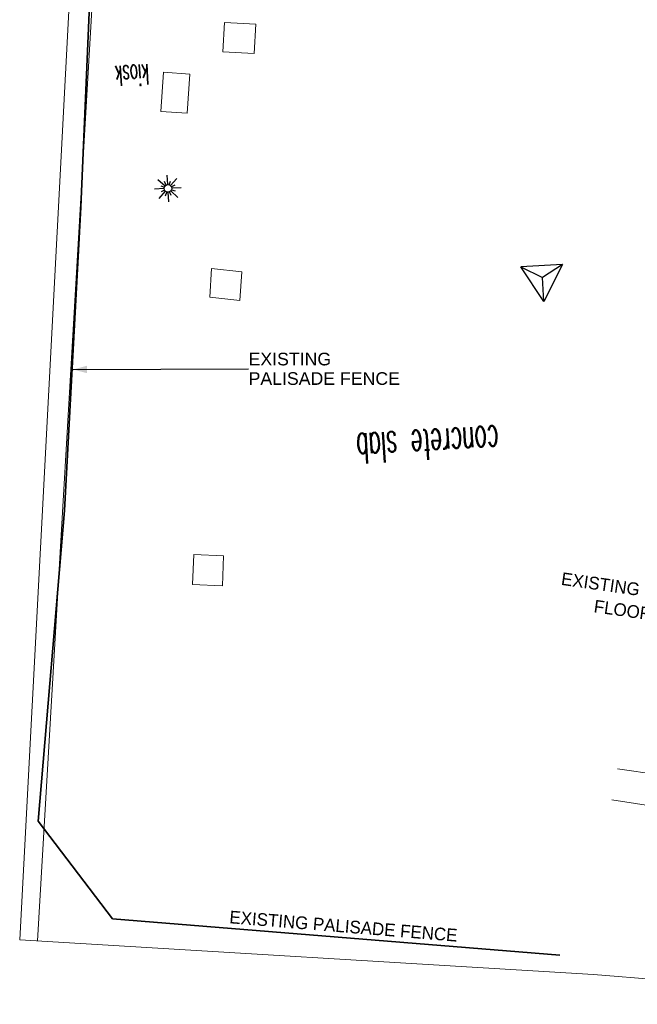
# Model space of a CAD drawing. Header units: millimetres. Extents: x -738537 to 1850049, y -250217 to 604013.
# Tile 5 of 220: x -621783 to -609588, y 49297 to 68746. Entities that reach past the tile are written whole.
import ezdxf

# ---------------------------------------------------------------- set-up
doc = ezdxf.new("R2010")
doc.units = ezdxf.units.MM
doc.header["$MEASUREMENT"] = 0
for name, color, linetype, lineweight in [('A_SURVEY_Pen_No__6', 7, 'Continuous', 5), ('BENCH MARK_Pen_No__2', 1, 'Continuous', 25), ('BUILDING_Pen_No__2', 1, 'Continuous', 25), ('C_TEXT GA_Pen_No__6', 7, 'Continuous', 5), ('ELECTRICAL LINE_Pen_No__1', 214, 'Continuous', 35), ('PALLISADE FENCE_Pen_No__1', 214, 'Continuous', 35), ('SPLITPOLE FENCE_Pen_No__2', 1, 'Continuous', 25), ('Text_Pen_No__15', 7, 'Continuous', 20), ('TOPO_Pen_No__128', 9, 'Continuous', 0)]:
    doc.layers.add(name, color=color, linetype=linetype, lineweight=lineweight)
doc.styles.add('GENERATED_STYLE_1', font='GOTHIC.TTF')
doc.styles.add('GENERATED_STYLE_2', font='arial.ttf')
doc.styles.add('GENERATED_STYLE_8', font='txt.shx')
doc.dimstyles.new('GENERATED_STYLE__7', dxfattribs={"dimtxt": 0.18, "dimasz": 273.6, "dimexe": 0.18, "dimexo": 0.0625, "dimgap": 0.09, "dimtad": 0, "dimtih": 1, "dimtoh": 1, "dimdec": 4, "dimzin": 0, "dimdsep": 46, "dimcen": 0.09, "dimadec": 0, "dimazin": 0, "dimtfac": 1, "dimtdec": 4, "dimtmove": 0, "dimatfit": 3, "dimldrblk": 'ARROWHEAD_5', "dimfxl": 1, "dimtolj": 1, "dimtzin": 0, "dimarcsym": 0})

# ---------------------------------------------------------------- blocks, each defined once
blk = doc.blocks.new('ARROWHEAD_5')
at = {"linetype": 'Continuous', "lineweight": 0}
blk.add_hatch(color=0, dxfattribs=at).paths.add_polyline_path([(-1, 0.2679), (0, 0), (-1, -0.2679)])
at = {"color": 0, "linetype": 'Continuous', "lineweight": 0}
blk.add_line((0, 0), (-1, 0), dxfattribs=at)

msp = doc.modelspace()

# ---------------------------------------------------------------- linework, layer by layer
at = {"layer": 'BENCH MARK_Pen_No__2', "color": 1, "linetype": 'Continuous', "lineweight": 25}
for p, q in [((-611067, 63912), (-611886.1, 63865.2)), ((-611436, 63179.4), (-611886.1, 63865.3)), ((-611067, 63912), (-611436, 63179.4))]:
    msp.add_line(p, q, dxfattribs=at)
at = {"layer": 'BUILDING_Pen_No__2', "color": 1, "linetype": 'Continuous', "lineweight": 25}
for p, q in [((-619052.9, 65588.7), (-618911.8, 65462.8)), ((-618888.4, 65480.4), (-618921.7, 65549.3)), ((-618860.1, 65487.8), (-618870.9, 65676.4)), ((-618830.9, 65483.8), (-618805.4, 65557)), ((-618805.6, 65468.9), (-618679.8, 65610.2)), ((-618930.7, 65408.5), (-619119.5, 65397.7)), ((-619031.3, 65215.5), (-618905.6, 65356.6)), ((-618998.6, 65462.6), (-618926.6, 65437.5)), ((-618923.3, 65380.1), (-618991.8, 65347)), ((-618799.5, 65362.8), (-618658.4, 65236.9)), ((-618719.3, 65478.8), (-618788, 65445.6)), ((-618784.7, 65388), (-618712.7, 65362.9)), ((-618591.8, 65427.9), (-618780.6, 65417.1)), ((-618905.5, 65269.8), (-618880.4, 65341.8)), ((-618840.6, 65148.9), (-618851.4, 65337.7)), ((-618789.9, 65276.4), (-618823.1, 65345))]:
    msp.add_line(p, q, dxfattribs=at)
msp.add_circle((-618855.7, 65412.8), 75.2, dxfattribs=at)
at = {"layer": 'ELECTRICAL LINE_Pen_No__1', "color": 18, "linetype": 'Continuous', "lineweight": 18, "true_color": 0x000000}
for p, q in [((-618994.9, 66932.5), (-618943.7, 67707.3)), ((-618994.9, 66932.5), (-618943.7, 67707.3)), ((-618422.8, 67672.9), (-618943.7, 67707.3)), ((-618422.8, 67672.9), (-618943.7, 67707.3)), ((-618474.1, 66898.1), (-618422.8, 67672.9)), ((-618474.1, 66898.1), (-618422.8, 67672.9)), ((-618994.5, 66935.2), (-618474.1, 66898.1)), ((-618994.5, 66935.2), (-618474.1, 66898.1))]:
    msp.add_line(p, q, dxfattribs=at)
at = {"layer": 'PALLISADE FENCE_Pen_No__1', "color": 18, "linetype": 'Continuous', "lineweight": 35, "true_color": 0x000000}
for p, q in [((-620577.4, 65043.8), (-620155.3, 74823.9)), ((-620577.4, 65043.8), (-620895.7, 59052.8)), ((-620895.7, 59052.8), (-621416.1, 52916.1)), ((-621416.1, 52916.1), (-619953.5, 50986.5)), ((-611118.1, 50270), (-619953.5, 50986.5))]:
    msp.add_line(p, q, dxfattribs=at)
at = {"layer": 'SPLITPOLE FENCE_Pen_No__2', "color": 1, "linetype": 'Continuous', "lineweight": 25}
for p in [(-611886.1, 63865.2), (-611067, 63912), (-611436, 63179.4)]:
    msp.add_line(p, (-611463, 63652.1), dxfattribs=at)
at = {"layer": 'TOPO_Pen_No__128', "color": 9, "linetype": 'Continuous', "lineweight": 0}
for p, q in [((-621428.2, 50550), (-619646.4, 81143.6)), ((-621782.8, 50571.4), (-620499.9, 74894.4)), ((-617741.1, 68691.8), (-617773.2, 68111.7)), ((-617118.1, 68657.3), (-617741.1, 68691.8)), ((-617118.1, 68657.3), (-617150.2, 68077.2)), ((-617150.2, 68077.2), (-617773.2, 68111.7)), ((-618031.7, 63266.3), (-617993.8, 63829.4)), ((-617399.1, 63763.3), (-617993.8, 63829.4)), ((-617437, 63200.2), (-617399.1, 63763.3)), ((-617437, 63200.2), (-618031.7, 63266.3)), ((-618368.9, 57589), (-618341.7, 58180.3)), ((-617759.2, 58153.6), (-618341.7, 58180.3)), ((-617775.5, 57561.7), (-617759.2, 58153.6)), ((-617786.4, 57562.2), (-618368.9, 57589)), ((-609976.5, 53951.2), (-593684.7, 51524.4)), ((-593785.4, 50887.8), (-610091.4, 53333.6)), ((-610455.2, 49887.2), (-621782.8, 50571.4)), ((-603089.5, 49297), (-610455.2, 49887.2))]:
    msp.add_line(p, q, dxfattribs=at)

# ---------------------------------------------------------------- texts
at = {"layer": 'A_SURVEY_Pen_No__6', "color": 7, "linetype": 'Continuous', "lineweight": 5, "insert": (-609370.4, 57237.2), "char_height": 250, "attachment_point": 5, "rotation": 351.91284, "line_spacing_factor": 1.070163, "style": 'GENERATED_STYLE_1'}
msp.add_mtext('\\A1;{\\pqc;\\fCentury Gothic|b0|i0|c0|p34;EXISTING CONCRETE \\P\\pqc;\\fCentury Gothic|b0|i0|c0|p34;FLOOR SLAB}', dxfattribs=at)
at = {"layer": 'A_SURVEY_Pen_No__6', "color": 7, "linetype": 'Continuous', "lineweight": 5, "insert": (-615389.9, 50839.5), "char_height": 250, "attachment_point": 5, "rotation": 355.36353, "style": 'GENERATED_STYLE_1'}
msp.add_mtext('\\A1;{\\pqc;\\fCentury Gothic|b0|i0|c0|p34;EXISTING PALISADE FENCE}', dxfattribs=at)
at = {"layer": 'C_TEXT GA_Pen_No__6', "color": 18, "linetype": 'Continuous', "lineweight": 5, "true_color": 0x000000, "insert": (-617263.5, 61848.4), "char_height": 250, "attachment_point": 4, "line_spacing_factor": 0.923713, "style": 'GENERATED_STYLE_2'}
msp.add_mtext('\\A1;{\\pql;\\fArial|b0|i0|c0|p34;EXISTING \\P\\pql;\\fArial|b0|i0|c0|p34;PALISADE FENCE}', dxfattribs=at)
at = {"layer": 'Text_Pen_No__15', "color": 7, "linetype": 'Continuous', "lineweight": 20, "attachment_point": 7, "rotation": 183.27425, "style": 'GENERATED_STYLE_8'}
for s, insert, char_height in [('\\A1;{\\W0.500000x;\\pql;\\Ftxt.shx;kiosk}', (-619241.1, 67869), 400), ('\\A1;{\\W0.500000x;\\pql;\\Ftxt.shx;concrete slab}', (-612340.5, 60729.2), 600)]:
    msp.add_mtext(s, dxfattribs=dict(at, insert=insert, char_height=char_height))

# ---------------------------------------------------------------- leaders
at = {"layer": 'C_TEXT GA_Pen_No__6', "color": 7, "linetype": 'Continuous', "lineweight": 5, "annotation_type": 0, "has_hookline": 1, "hookline_direction": 0, "text_width": 2943.2}
msp.add_leader([(-620727.8, 61836.2), (-617263.5, 61848.4)], dimstyle='GENERATED_STYLE__7', dxfattribs=at)

doc.saveas('drawing.dxf')
